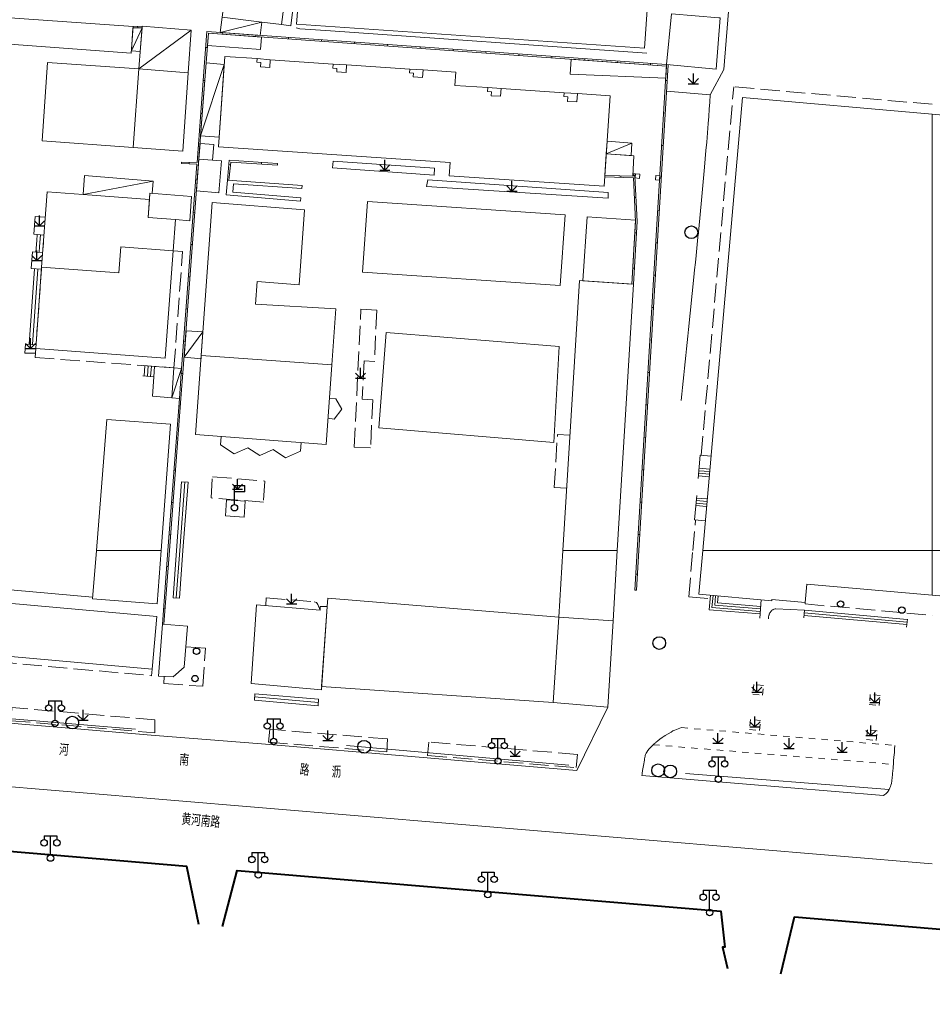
# Model space of a CAD drawing. Extents: x 39508475 to 39522402, y 3783947 to 3795549.
# Tile 94 of 256: x 39513857 to 39514000, y 3794179 to 3794333. Entities that reach past the tile are written whole.
import ezdxf
from ezdxf.enums import TextEntityAlignment as Align

# ---------------------------------------------------------------- set-up
doc = ezdxf.new("R2010")
doc.units = 0
for name, pattern in [('X0', [4, 3, -1]), ('X5', [3, 2, -1]), ('X6', [2, 1, -1])]:
    doc.linetypes.add(name, pattern=pattern)
doc.layers.get('0').update_dxf_attribs({"linetype": 'CONTINUOUS'})
for name, color, linetype in [('DLSS', 4, 'CONTINUOUS'), ('JCDL_DMX_F', 30, 'CONTINUOUS'), ('JCDL_JMDD', 1, 'CONTINUOUS'), ('JCDL_JMDD_F', 231, 'CONTINUOUS'), ('JCDL_JMDX_F', 231, 'CONTINUOUS'), ('JCDL_JT_ZJ', 100, 'CONTINUOUS'), ('JCDL_JTD_F', 100, 'CONTINUOUS'), ('JMD', 6, 'CONTINUOUS'), ('ZBTZ', 3, 'CONTINUOUS')]:
    doc.layers.add(name, color=color, linetype=linetype)
for name, color, linetype, lineweight in [('JCDL_JMDX', 1, 'CONTINUOUS', 0), ('JCDL_ZBX', 3, 'CONTINUOUS', 0), ('JCDL_ZBX_F', 7, 'CONTINUOUS', 0), ('TEXTL_ZJ', 7, 'CONTINUOUS', 0)]:
    doc.layers.add(name, color=color, linetype=linetype, lineweight=lineweight)
doc.styles.add('HZ', font='rs', dxfattribs={"width": 0.8, "bigfont": 'hztxt'})
doc.linetypes.add('X35', pattern='A,2,[150,AAA.SHX,S=1,R=0,X=0,Y=1],2,[177,AAA.SHX,S=1,R=0,X=0,Y=0.8],1e-09', length=4)
doc.linetypes.add('X49', pattern='A,0,[5,symbolt.shx,S=1,R=0,X=0,Y=0],-10', length=10)
doc.linetypes.add('X7', pattern='A,6,-1.333,[149,symbolx.shx,S=0.25,R=0,X=0,Y=0],-1.333,[149,symbolx.shx,S=0.25,R=0,X=0,Y=0],-1.333', length=9.999)

# ---------------------------------------------------------------- blocks, each defined once
blk = doc.blocks.new('5820000')
at = {"color": 0, "linetype": 'Continuous'}
blk.add_circle((0, 0), 1, dxfattribs=at)
blk = doc.blocks.new('9530003')
at = {"color": 0}
for p, q in [((0, 0), (0, 1.6)), ((-0.8, 0), (0.8, 0))]:
    blk.add_line(p, q, dxfattribs=at)
at = {"color": 0, "linetype": 'Continuous'}
for points in [[(0, 0), (-0.8, 0.8)], [(0, 0), (0.8, 0.8)]]:
    blk.add_lwpolyline(points, dxfattribs=at)
blk = doc.blocks.new('2382100')
at = {"color": 0, "linetype": 'Continuous'}
blk.add_circle((0, 0), 0.5, dxfattribs=at)
blk = doc.blocks.new('3521000')
at = {"color": 0}
for p, q in [((-1, 3.5), (1, 3.5)), ((0, 0.5), (0, 3.5))]:
    blk.add_line(p, q, dxfattribs=at)
at = {"color": 0, "linetype": 'Continuous', "flags": 128}
for points in [[(-1, 3.5), (-1, 2.9)], [(1, 3.5), (1, 2.9)]]:
    blk.add_lwpolyline(points, dxfattribs=at)
at = {"color": 0}
for centre in [(-1, 2.4), (1, 2.4), (0, 0)]:
    blk.add_circle(centre, 0.5, dxfattribs=at)
blk = doc.blocks.new('3614000')
at = {"color": 0}
for p, q in [((0, 3.5), (1.6, 3.5)), ((0, 0.5), (0, 3.5)), ((1.6, 2.5), (1.6, 3.5)), ((1.6, 2.5), (0, 2.5))]:
    blk.add_line(p, q, dxfattribs=at)
blk.add_circle((0, 0), 0.5, dxfattribs=at)

msp = doc.modelspace()

# ---------------------------------------------------------------- linework, layer by layer
at = {"layer": 'DLSS', "linetype": 'Continuous', "lineweight": 0}
for points in [[(39513901.04601, 3794304.744), (39513889.38856, 3794305.73776), (39513889.591, 3794308.021), (39513901.307, 3794307.19899)], [(39513901.08848, 3794305.24219), (39513890.42911, 3794306.15087), (39513890.54455, 3794307.45287), (39513901.272, 3794306.70022)], [(39513901.272, 3794306.70022), (39513901.307, 3794307.19899)], [(39513901.08848, 3794305.24219), (39513901.04601, 3794304.744)]]:
    msp.add_lwpolyline(points, dxfattribs=at)
at = {"layer": 'DLSS', "linetype": 'Continuous', "lineweight": 20}
for points in [[(39513809.06384, 3794237.49234), (39513808.273, 3794226.99699), (39513878.25901, 3794221.05499), (39513894.918, 3794219.71099), (39513944.32399, 3794215.57099), (39513949.16899, 3794225.479)], [(39513954.498, 3794214.762), (39513954.53869, 3794215.0042), (39513954.57932, 3794215.24642), (39513954.60353, 3794215.39103), (39513954.62769, 3794215.53565), (39513954.715, 3794216.059), (39513954.76103, 3794216.33634), (39513954.80685, 3794216.61372), (39513954.85278, 3794216.89108), (39513954.8987, 3794217.16844), (39513954.91855, 3794217.28819), (39513954.93843, 3794217.40794), (39513954.9702, 3794217.59897), (39513955.002, 3794217.79), (39513955.03097, 3794217.91884), (39513955.07419, 3794218.04363), (39513955.1653, 3794218.2461), (39513955.26969, 3794218.44207), (39513955.44247, 3794218.71102), (39513955.64037, 3794218.96206), (39513955.94379, 3794219.28742), (39513956.269, 3794219.591), (39513956.42493, 3794219.726), (39513956.58162, 3794219.86013), (39513956.65664, 3794219.92324), (39513956.7324, 3794219.98547), (39513957.03212, 3794220.22366), (39513957.3367, 3794220.45562), (39513957.67655, 3794220.70402), (39513958.021, 3794220.946), (39513958.08656, 3794220.98966), (39513958.15345, 3794221.03126), (39513958.61753, 3794221.3086), (39513959.08287, 3794221.58383), (39513959.38315, 3794221.74761), (39513959.69344, 3794221.8915), (39513960.19779, 3794222.09366), (39513960.71, 3794222.275)], [(39513992.36, 3794211.647), (39513992.55822, 3794211.77819), (39513992.74429, 3794211.9261), (39513992.86396, 3794212.04377), (39513992.96822, 3794212.17527), (39513993.07287, 3794212.32802), (39513993.17511, 3794212.48239), (39513993.20531, 3794212.53146), (39513993.233, 3794212.582), (39513993.34602, 3794212.8176), (39513993.44543, 3794213.05926), (39513993.5215, 3794213.28141), (39513993.58333, 3794213.50794), (39513993.61736, 3794213.65442), (39513993.64953, 3794213.80131), (39513993.65571, 3794213.83501), (39513993.66, 3794213.869), (39513993.66949, 3794213.96681), (39513993.6788, 3794214.06465), (39513993.68702, 3794214.15283), (39513993.69507, 3794214.24103), (39513993.77177, 3794215.09282), (39513993.8481, 3794215.94465), (39513993.87323, 3794216.22781), (39513993.89823, 3794216.51371), (39513993.89893, 3794216.52185), (39513993.94764, 3794217.09255), (39513993.99634, 3794217.66324), (39513994.02523, 3794218.00729), (39513994.05318, 3794218.35142), (39513994.09756, 3794218.91317), (39513994.141, 3794219.475)], [(39513954.498, 3794214.762), (39513992.36, 3794211.647)]]:
    msp.add_lwpolyline(points, dxfattribs=at)
at = {"layer": 'DLSS', "linetype": 'X6', "lineweight": 0}
for points in [[(39513972.028, 3794229.039), (39513971.8705, 3794227.4995), (39513973.41, 3794227.342), (39513973.5675, 3794228.8815), (39513972.028, 3794229.039)], [(39513990.292, 3794227.455), (39513990.1345, 3794225.9155), (39513991.674, 3794225.758), (39513991.8315, 3794227.2975), (39513990.292, 3794227.455)], [(39513971.546, 3794223.528), (39513971.3885, 3794221.9885), (39513972.928, 3794221.831), (39513973.0855, 3794223.3705), (39513971.546, 3794223.528)], [(39513960.71, 3794222.275), (39513994.141, 3794219.475)], [(39513989.844, 3794221.945), (39513989.6865, 3794220.4055), (39513991.226, 3794220.248), (39513991.3835, 3794221.7875), (39513989.844, 3794221.945)], [(39513956.269, 3794219.591), (39513993.898, 3794216.511)]]:
    msp.add_lwpolyline(points, dxfattribs=at)
at = {"layer": 'DLSS', "linetype": 'X7', "lineweight": 0}
msp.add_lwpolyline([(39513750, 3794221.44962), (39513760.16672, 3794220.99689), (39514000, 3794200.95332)], dxfattribs=at)
at = {"layer": 'DLSS', "linetype": 'Continuous', "lineweight": 40}
for points in [[(39513885.118, 3794191.414), (39513883.256, 3794200.52), (39513818.995, 3794205.951), (39513759.707, 3794210.95), (39513753.299, 3794210.997), (39513752.9252, 3794210.972), (39513752.5519, 3794210.9413), (39513752.179, 3794210.9053), (39513751.8066, 3794210.8641), (39513751.4349, 3794210.8177), (39513751.0639, 3794210.7661), (39513750.6936, 3794210.7093), (39513750.3241, 3794210.6472), (39513750, 3794210.5881)], [(39513888.8466, 3794191.1337), (39513891.112, 3794199.898), (39513966.885, 3794193.512), (39513967.529, 3794187.889), (39513967.117, 3794187.883), (39513967.9298, 3794184.5238)], [(39513976.288, 3794183.709), (39513978.423, 3794192.63), (39514000, 3794190.78531)], [(39514000, 3794190.78531), (39514037.34, 3794187.593), (39514038.904, 3794178.935)]]:
    msp.add_lwpolyline(points, dxfattribs=at)
at = {"layer": 'JCDL_DMX_F', "color": 3, "linetype": 'X35', "lineweight": 0}
for points in [[(39513967.354, 3794325.357), (39513968.77464, 3794342.88794)], [(39513965.23, 3794321.375), (39513967.354, 3794325.357)], [(39513965.23, 3794321.375), (39513958.38106, 3794321.95794)], [(39513960.672, 3794273.508), (39513960.77544, 3794274.516), (39513960.87889, 3794275.524), (39513960.98233, 3794276.532), (39513961.08577, 3794277.54001), (39513961.18921, 3794278.54801), (39513961.29265, 3794279.55601), (39513961.39609, 3794280.56401), (39513961.5002, 3794281.57851), (39513961.6043, 3794282.59301), (39513961.7084, 3794283.60751), (39513961.81249, 3794284.62201), (39513962.655, 3794292.833), (39513962.77117, 3794293.96517), (39513962.88733, 3794295.09733), (39513963.0035, 3794296.2295), (39513963.11966, 3794297.36167), (39513963.23583, 3794298.49384), (39513963.35199, 3794299.626), (39513963.3585, 3794299.6895), (39513963.36505, 3794299.75354), (39513963.37091, 3794299.81336), (39513963.37671, 3794299.87265), (39513963.48428, 3794300.97883), (39513963.59056, 3794302.08512), (39513963.69553, 3794303.19154), (39513963.79922, 3794304.29809), (39513963.90563, 3794305.44552), (39513964.01122, 3794306.59303), (39513964.11598, 3794307.74061), (39513964.2199, 3794308.88827), (39513964.323, 3794310.036), (39513964.32501, 3794310.05862), (39513964.32698, 3794310.08124), (39513964.43869, 3794311.37248), (39513964.55038, 3794312.66373), (39513964.66206, 3794313.95497), (39513964.78549, 3794315.42441), (39513964.90166, 3794316.89443), (39513964.98646, 3794318.01437), (39513965.06946, 3794319.13445), (39513965.15064, 3794320.25466), (39513965.23, 3794321.375)], [(39513868.477, 3794242.712), (39513821.13201, 3794246.916), (39513818.583, 3794247.165), (39513818.32794, 3794247.02015), (39513818.14201, 3794246.89231), (39513818.01352, 3794246.77092), (39513817.927, 3794246.645), (39513817.86307, 3794246.51026), (39513817.8194, 3794246.35574), (39513817.79356, 3794246.16537), (39513817.78197, 3794245.92544), (39513817.77275, 3794245.66136), (39513817.75579, 3794245.3803), (39513817.72888, 3794245.05461), (39513817.69044, 3794244.65954), (39513817.62851, 3794243.9915), (39513817.51334, 3794242.64064), (39513817.32982, 3794240.42472), (39513817.06728, 3794237.2179)]]:
    msp.add_lwpolyline(points, dxfattribs=at)
at = {"layer": 'JCDL_JMDX', "color": 6, "linetype": 'X0', "lineweight": 0}
for points in [[(39513899.53755, 3794332.2065), (39513907.64032, 3794395.74196), (39513906.18576, 3794395.92746)], [(39513899.53755, 3794332.2065), (39513898.08299, 3794332.392)], [(39513894.24245, 3794327.06714), (39513896.31731, 3794326.87633)], [(39513906.161, 3794326.211), (39513908.25861, 3794326.08951)], [(39513918.179, 3794325.419), (39513920.2463, 3794325.29012)], [(39513963.80018, 3794264.94731), (39513968.89043, 3794322.65898)], [(39514000, 3794319.89691), (39513968.89043, 3794322.65898)], [(39513930.38399, 3794322.525), (39513932.46133, 3794322.38482)], [(39513942.342, 3794321.71701), (39513944.41456, 3794321.58903)], [(39513859.57301, 3794281.65699), (39513859.491, 3794280.251), (39513881.22072, 3794278.62478), (39513882.58424, 3794296.84419), (39513881.08841, 3794296.95615)], [(39513905.56541, 3794273.83029), (39513906.56464, 3794273.79123), (39513907.516, 3794272.14501), (39513906.30201, 3794270.585), (39513905.34173, 3794270.72698)], [(39513901.14276, 3794266.91237), (39513901.06999, 3794265.58601), (39513898.719, 3794264.54), (39513896.77501, 3794265.834), (39513894.65699, 3794264.884), (39513892.79001, 3794266.11299), (39513890.678, 3794265.13899), (39513888.497, 3794266.57301), (39513888.59449, 3794267.88466)], [(39513942.73969, 3794259.7559), (39513940.787, 3794259.87522), (39513941.29599, 3794268.206), (39513943.24869, 3794268.08669)], [(39513962.48181, 3794250), (39513962.90384, 3794254.78478)], [(39513961.842, 3794242.746), (39513962.48181, 3794250)], [(39513961.842, 3794242.746), (39513965.2067, 3794242.43664)], [(39513980.079, 3794241.637), (39513980.09934, 3794241.86448)], [(39513980.079, 3794241.637), (39514000, 3794239.85745)], [(39513817.792, 3794236.794), (39513817.7017, 3794235.79809), (39513877.71454, 3794230.40801), (39513877.804, 3794231.404)], [(39513879.6685, 3794230.28787), (39513879.61601, 3794229.178), (39513885.74099, 3794228.73899), (39513886.14501, 3794234.71), (39513883.09569, 3794234.95491)]]:
    msp.add_lwpolyline(points, dxfattribs=at)
at = {"layer": 'JCDL_JMDX', "color": 6, "linetype": 'Continuous', "lineweight": 0}
for points in [[(39513874.5545, 3794328.26018), (39513876.23547, 3794331.89743)], [(39513876.25545, 3794332.1481), (39513874.821, 3794332.107)], [(39513888.46192, 3794331.1465), (39513895.00664, 3794332.77411)], [(39513883.934, 3794331.536), (39513875.72, 3794325.43101)], [(39513958.38195, 3794326.13082), (39513886.37934, 3794331.29589), (39513886.01442, 3794326.43121), (39513884.84097, 3794310.7881), (39513882.38801, 3794310.856)], [(39513885.40554, 3794314.97234), (39513889.08876, 3794326.13616)], [(39513954.04695, 3794250), (39513957.54082, 3794308.0077), (39513958.63095, 3794326.10669)], [(39513948.9333, 3794312.1324), (39513952.95599, 3794313.81)], [(39513884.82225, 3794310.53852), (39513882.42151, 3794278.53471), (39513882.06819, 3794273.82484), (39513880.28099, 3794250)], [(39513897.435, 3794310.617), (39513889.88701, 3794311.12799), (39513889.591, 3794308.021)], [(39513953.176, 3794291.73899), (39513953.783, 3794301.536), (39513953.41601, 3794308.64801), (39513948.70576, 3794308.7658)], [(39513953.521, 3794309.022), (39513953.09575, 3794309.07442)], [(39513867.00076, 3794305.77987), (39513877.953, 3794307.84801)], [(39513859.79156, 3794299.49666), (39513859.72435, 3794298.58176)], [(39513859.72435, 3794298.58176), (39513859.58368, 3794296.75243)], [(39513860.32712, 3794299.45731), (39513860.19269, 3794297.62752)], [(39513860.19269, 3794297.62752), (39513860.12236, 3794296.71285)], [(39513859.38033, 3794294.13266), (39513858.54333, 3794282.31566)], [(39513859.93033, 3794294.0929), (39513859.07633, 3794282.27714)], [(39513882.80311, 3794280.2799), (39513885.76585, 3794284.24333)], [(39513876.68744, 3794278.96404), (39513876.56678, 3794277.35167)], [(39513877.18605, 3794278.92673), (39513877.06452, 3794277.30278)], [(39513877.68465, 3794278.88941), (39513877.56225, 3794277.25389)], [(39513878.18326, 3794278.8521), (39513878.06, 3794277.20501)], [(39513880.893, 3794273.91299), (39513882.42151, 3794278.53471)], [(39513878.06, 3794277.20501), (39513876.37, 3794277.37099)], [(39513963.352, 3794261.314), (39513963.645, 3794264.961)], [(39513963.645, 3794264.961), (39513965.34302, 3794264.81123)], [(39513963.45743, 3794262.50936), (39513965.127, 3794262.3621)], [(39513963.49258, 3794262.90781), (39513965.16215, 3794262.76055)], [(39513963.38714, 3794261.71245), (39513965.05672, 3794261.56519)], [(39513963.42229, 3794262.11091), (39513965.09186, 3794261.96365)], [(39513963.107, 3794258.635), (39513962.754, 3794254.798)], [(39513963.03671, 3794257.83809), (39513964.71492, 3794257.69007)], [(39513963.07186, 3794258.23655), (39513964.75007, 3794258.08853)], [(39513962.96642, 3794257.04119), (39513964.64464, 3794256.89317)], [(39513963.00157, 3794257.43964), (39513964.67978, 3794257.29162)], [(39513962.754, 3794254.798), (39513964.44667, 3794254.6487)], [(39513880.28099, 3794250), (39513879.41601, 3794238.469)], [(39513953.674, 3794243.808), (39513954.04695, 3794250)], [(39513965.056, 3794240.728), (39513965.25636, 3794242.99958)], [(39513965.4898, 3794241.09363), (39513965.65481, 3794242.96444)], [(39513965.9236, 3794241.45927), (39513966.05326, 3794242.92929)], [(39513966.35741, 3794241.8249), (39513966.45172, 3794242.89415)], [(39513965.08882, 3794241.12665), (39513965.09114, 3794241.12646)], [(39513965.12165, 3794241.5253), (39513965.12629, 3794241.52492)], [(39513965.15447, 3794241.92395), (39513965.16143, 3794241.92338)], [(39513965.4898, 3794241.09363), (39513973.05582, 3794240.47065)], [(39513965.9236, 3794241.45927), (39513973.08865, 3794240.8693)], [(39513966.35741, 3794241.8249), (39513973.12147, 3794241.26795)], [(39513965.056, 3794240.728), (39513973.023, 3794240.072)], [(39513965.45445, 3794240.69286), (39513965.45466, 3794240.69517)], [(39513965.85291, 3794240.65771), (39513965.85331, 3794240.66235)], [(39513966.25136, 3794240.62257), (39513966.25197, 3794240.62952)], [(39513979.91046, 3794239.84843), (39513996.01146, 3794238.41543)], [(39513979.94592, 3794240.24685), (39513996.04692, 3794238.81385)]]:
    msp.add_lwpolyline(points, dxfattribs=at)
at = {"layer": 'JCDL_JMDX', "color": 6, "linetype": 'X5', "lineweight": 0}
for points in [[(39513859.256, 3794299.536), (39513860.86268, 3794299.41796)], [(39513860.86268, 3794299.41796), (39513860.66104, 3794296.67327)], [(39513859.045, 3794296.792), (39513860.66104, 3794296.67327)], [(39513858.836, 3794294.172), (39513860.469, 3794294.05397)], [(39513860.469, 3794294.05397), (39513859.615, 3794282.23821)], [(39513857.99899, 3794282.355), (39513859.615, 3794282.23821)], [(39513878.18326, 3794278.8521), (39513876.49032, 3794278.9788)]]:
    msp.add_lwpolyline(points, dxfattribs=at)
at = {"layer": 'JCDL_JMDX_F', "linetype": 'Continuous', "lineweight": 0}
for points in [[(39513876.23547, 3794331.89743), (39513874.82816, 3794331.8571)], [(39513875.53822, 3794332.12755), (39513875.54539, 3794331.87765)], [(39513958.36692, 3794325.88129), (39513886.61, 3794331.0287), (39513886.26372, 3794326.41251), (39513885.09027, 3794310.7694), (39513882.6708, 3794278.51601), (39513882.31749, 3794273.80614), (39513880.5317, 3794250)], [(39513888.87294, 3794331.11701), (39513888.85505, 3794330.86766)], [(39513894.02797, 3794330.74722), (39513894.01008, 3794330.49786)], [(39513899.183, 3794330.37743), (39513899.16511, 3794330.12807)], [(39513886.19233, 3794328.8029), (39513886.44163, 3794328.78419)], [(39513904.33803, 3794330.00763), (39513904.32015, 3794329.75827)], [(39513909.49306, 3794329.63784), (39513909.47518, 3794329.38848)], [(39513914.6481, 3794329.26805), (39513914.63021, 3794329.01869)], [(39513919.80313, 3794328.89825), (39513919.78524, 3794328.64889)], [(39513924.95816, 3794328.52846), (39513924.94027, 3794328.2791)], [(39513930.11319, 3794328.15867), (39513930.09531, 3794327.90931)], [(39513935.26823, 3794327.78887), (39513935.25034, 3794327.53951)], [(39513940.42326, 3794327.41908), (39513940.40537, 3794327.16972)], [(39513945.57829, 3794327.04929), (39513945.5604, 3794326.79993)], [(39513950.73332, 3794326.67949), (39513950.71543, 3794326.43013)], [(39513953.7965, 3794250), (39513957.29127, 3794308.02274), (39513958.38195, 3794326.13082)], [(39513955.88835, 3794326.3097), (39513955.87047, 3794326.06034)], [(39513885.80422, 3794323.62896), (39513886.05352, 3794323.61026)], [(39513958.48064, 3794323.61121), (39513958.23109, 3794323.62624)], [(39513885.4161, 3794318.45503), (39513885.6654, 3794318.43633)], [(39513958.17468, 3794318.53152), (39513957.92514, 3794318.54655)], [(39513957.86873, 3794313.45182), (39513957.61918, 3794313.46685)], [(39513885.02798, 3794313.28109), (39513885.27728, 3794313.26239)], [(39513884.82225, 3794310.53852), (39513882.38109, 3794310.6061), (39513882.38801, 3794310.856)], [(39513883.61449, 3794310.82205), (39513883.60757, 3794310.57215)], [(39513889.8281, 3794310.50973), (39513890.07698, 3794310.48602)], [(39513889.83987, 3794307.99729), (39513890.11281, 3794310.86213), (39513897.41812, 3794310.36757), (39513897.435, 3794310.617)], [(39513894.94071, 3794310.78586), (39513894.92383, 3794310.53643)], [(39513953.49778, 3794308.77297), (39513953.08069, 3794308.82438)], [(39513953.30838, 3794309.04821), (39513953.2778, 3794308.80009)], [(39513953.521, 3794309.022), (39513954.18801, 3794308.952), (39513954.127, 3794308.29799), (39513953.45928, 3794308.36028), (39513953.521, 3794309.022)], [(39513956.68528, 3794308.74673), (39513957.35226, 3794308.67674), (39513957.29127, 3794308.02274), (39513956.62355, 3794308.08501), (39513956.68528, 3794308.74673)], [(39513884.63524, 3794308.04553), (39513884.88454, 3794308.02682)], [(39513952.92648, 3794291.75445), (39513953.5326, 3794301.5373), (39513953.17827, 3794308.40387), (39513948.68888, 3794308.51615)], [(39513951.20497, 3794308.7033), (39513951.19872, 3794308.45338)], [(39513957.56277, 3794308.37213), (39513957.31322, 3794308.38716)], [(39513953.58802, 3794305.3145), (39513953.33835, 3794305.30162)], [(39513884.2564, 3794302.99529), (39513884.5057, 3794302.97659)], [(39513957.25682, 3794303.29243), (39513957.00727, 3794303.30746)], [(39513953.67378, 3794299.77325), (39513953.42426, 3794299.78871)], [(39513883.87756, 3794297.94506), (39513884.12686, 3794297.92636)], [(39513956.95086, 3794298.21274), (39513956.70131, 3794298.22777)], [(39513953.3306, 3794294.23421), (39513953.08107, 3794294.24967)], [(39513883.49872, 3794292.89484), (39513883.74802, 3794292.87613)], [(39513956.6449, 3794293.13304), (39513956.39536, 3794293.14807)], [(39513883.11988, 3794287.84461), (39513883.36918, 3794287.8259)], [(39513956.33895, 3794288.05335), (39513956.0894, 3794288.06838)], [(39513882.74104, 3794282.79437), (39513882.99034, 3794282.77567)], [(39513956.03299, 3794282.97365), (39513955.78344, 3794282.98868)], [(39513955.72704, 3794277.89395), (39513955.47749, 3794277.90898)], [(39513882.3622, 3794277.74414), (39513882.6115, 3794277.72544)], [(39513881.98336, 3794272.69392), (39513882.23266, 3794272.67521)], [(39513955.42108, 3794272.81426), (39513955.17153, 3794272.82929)], [(39513881.60452, 3794267.64369), (39513881.85382, 3794267.62498)], [(39513955.11512, 3794267.73456), (39513954.86558, 3794267.74959)], [(39513881.22568, 3794262.59346), (39513881.47498, 3794262.57476)], [(39513954.80917, 3794262.65487), (39513954.55962, 3794262.6699)], [(39513883.43, 3794260.71501), (39513882.4327, 3794260.78842), (39513881.63857, 3794250)], [(39513882.13992, 3794250), (39513882.93135, 3794260.75171)], [(39513882.64127, 3794250), (39513883.43, 3794260.71501)], [(39513889.28342, 3794255.41959), (39513889.46101, 3794257.964)], [(39513889.46101, 3794257.964), (39513892.38399, 3794257.76001)], [(39513880.84684, 3794257.54323), (39513881.09614, 3794257.52452)], [(39513892.38399, 3794257.76001), (39513892.20641, 3794255.21559)], [(39513954.50321, 3794257.57517), (39513954.25366, 3794257.5902)], [(39513892.20641, 3794255.21559), (39513889.28342, 3794255.41959)], [(39513880.468, 3794252.493), (39513880.7173, 3794252.47429)], [(39513954.19726, 3794252.49548), (39513953.94771, 3794252.51051)], [(39513880.5317, 3794250), (39513879.6653, 3794238.45014)], [(39513881.63857, 3794250), (39513881.09469, 3794242.61141), (39513882.092, 3794242.538)], [(39513881.59335, 3794242.57471), (39513882.13992, 3794250)], [(39513882.092, 3794242.538), (39513882.64127, 3794250)], [(39513953.674, 3794243.808), (39513953.42445, 3794243.82303), (39513953.7965, 3794250)], [(39513880.09398, 3794247.507), (39513880.34328, 3794247.4883)], [(39513953.82431, 3794246.30348), (39513953.57476, 3794246.31851)], [(39513879.60302, 3794240.962), (39513879.85232, 3794240.9433)], [(39513972.96941, 3794239.42116), (39513973.20632, 3794242.29839)], [(39513975.24869, 3794240.85109), (39513975.36516, 3794240.8698)], [(39513975.36516, 3794240.8698), (39513975.483, 3794240.875)], [(39513975.483, 3794240.875), (39513979.998, 3794240.644)], [(39513974.321, 3794239.312), (39513974.32504, 3794239.42054)], [(39513974.32504, 3794239.42054), (39513974.33445, 3794239.52875)], [(39513974.33445, 3794239.52875), (39513974.34485, 3794239.59757)], [(39513974.34485, 3794239.59757), (39513974.36053, 3794239.66538)], [(39513974.36053, 3794239.66538), (39513974.3885, 3794239.76596)], [(39513974.3885, 3794239.76596), (39513974.41754, 3794239.86623)], [(39513974.41754, 3794239.86623), (39513974.42774, 3794239.89879)], [(39513974.42774, 3794239.89879), (39513974.439, 3794239.931)], [(39513974.439, 3794239.931), (39513974.47321, 3794240.01635)], [(39513974.47321, 3794240.01635), (39513974.51222, 3794240.09961)], [(39513974.51222, 3794240.09961), (39513974.57833, 3794240.22502)], [(39513974.57833, 3794240.22502), (39513974.64902, 3794240.3479)], [(39513974.64902, 3794240.3479), (39513974.70547, 3794240.43646)], [(39513974.70547, 3794240.43646), (39513974.76659, 3794240.52186)], [(39513974.76659, 3794240.52186), (39513974.81817, 3794240.58528)], [(39513974.81817, 3794240.58528), (39513974.874, 3794240.645)], [(39513974.874, 3794240.645), (39513974.89737, 3794240.66617)], [(39513974.89737, 3794240.66617), (39513974.92266, 3794240.68499)], [(39513974.92266, 3794240.68499), (39513975.00368, 3794240.73758)], [(39513975.00368, 3794240.73758), (39513975.08631, 3794240.78759)], [(39513975.08631, 3794240.78759), (39513975.16502, 3794240.82568)], [(39513975.16502, 3794240.82568), (39513975.24869, 3794240.85109)], [(39513979.875, 3794239.45), (39513979.998, 3794240.644)], [(39513979.98138, 3794240.64528), (39513996.08238, 3794239.21228)], [(39513995.976, 3794238.017), (39513996.093, 3794239.239)], [(39513893.908, 3794227.581), (39513893.82033, 3794226.58485), (39513903.79633, 3794225.70685), (39513903.884, 3794226.703)], [(39513903.84016, 3794226.20492), (39513893.86417, 3794227.08293)], [(39513893.908, 3794227.581), (39513903.884, 3794226.703)]]:
    msp.add_lwpolyline(points, dxfattribs=at)
at = {"layer": 'JCDL_JMDX_F', "color": 17, "linetype": 'Continuous', "lineweight": 0, "true_color": 0x804040}
msp.add_lwpolyline([(39513941.56913, 3794281.96), (39513940.7016, 3794266.94168), (39513913.28821, 3794269.20245), (39513914.458, 3794284.157), (39513941.56913, 3794281.96)], dxfattribs=at)
at = {"layer": 'JCDL_ZBX', "color": 114, "linetype": 'X49', "lineweight": 0, "true_color": 0x009944}
for points in [[(39513955.27358, 3794327.91336), (39513905.034, 3794331.48499), (39513900.92874, 3794331.73097), (39513900.38722, 3794331.85582)], [(39513812.7084, 3794227.2768), (39513875.19438, 3794222.01377)], [(39513908.26456, 3794219.47807), (39513943.06233, 3794216.36927)], [(39513993.233, 3794212.582), (39513961.33853, 3794215.06683)]]:
    msp.add_lwpolyline(points, dxfattribs=at)
at = {"layer": 'JCDL_ZBX', "color": 114, "linetype": 'Continuous', "lineweight": 0, "true_color": 0x009944}
for points in [[(39513906.18406, 3794310.99045), (39513922.03692, 3794309.87771), (39513921.98058, 3794308.82246), (39513906.07124, 3794309.97574), (39513906.18406, 3794310.99045)], [(39513920.78921, 3794307.0267), (39513920.9765, 3794308.09179), (39513949.23628, 3794306.08779), (39513949.20746, 3794305.2242), (39513920.78921, 3794307.0267)], [(39513859.256, 3794299.536), (39513859.47551, 3794302.33878), (39513861.06702, 3794302.19936)], [(39513859.045, 3794296.792), (39513858.836, 3794294.172)], [(39513857.99899, 3794282.355), (39513857.8743, 3794280.94709), (39513859.52913, 3794280.90461)]]:
    msp.add_lwpolyline(points, dxfattribs=at)
at = {"layer": 'JCDL_ZBX_F', "color": 114, "linetype": 'X0', "lineweight": 0, "true_color": 0x009944}
for points in [[(39513909.46555, 3794266.22493), (39513910.49873, 3794287.81368), (39513912.99491, 3794287.65782), (39513912.63699, 3794279.62921), (39513911.01348, 3794279.71572), (39513910.72788, 3794273.69877), (39513912.39785, 3794273.61689), (39513912.0089, 3794266.11009), (39513909.46555, 3794266.22493)], [(39513887.25204, 3794261.5696), (39513895.46587, 3794260.89452), (39513895.24057, 3794257.57783), (39513887.03248, 3794258.24184), (39513887.25204, 3794261.5696)], [(39513895.59894, 3794241.38063), (39513895.667, 3794242.615), (39513903.20301, 3794241.957), (39513903.54953, 3794241.84732), (39513903.65561, 3794241.71607), (39513903.75243, 3794241.53755), (39513904.14459, 3794240.67872)], [(39513855.835, 3794225.426), (39513855.707, 3794223.35801), (39513878.21601, 3794221.469), (39513878.25219, 3794223.48663), (39513855.835, 3794225.426)], [(39513896.22901, 3794222.007), (39513896.024, 3794219.983), (39513914.55334, 3794218.4582), (39513914.663, 3794220.50201), (39513896.22901, 3794222.007)], [(39513921.13001, 3794220.01399), (39513920.957, 3794217.90899), (39513944.23929, 3794216.00045), (39513944.41204, 3794218.07784), (39513921.13001, 3794220.01399)]]:
    msp.add_lwpolyline(points, dxfattribs=at)
at = {"layer": 'JMD', "color": 6, "linetype": 'Continuous', "lineweight": 0}
for points in [[(39513899.05215, 3794339.99138), (39513898.08299, 3794332.392), (39513895.00664, 3794332.77411), (39513888.792, 3794333.546), (39513889.7874, 3794341.29405), (39513899.05215, 3794339.99138)], [(39513955.351, 3794334.67401), (39513954.94047, 3794328.70715), (39513900.424, 3794332.458), (39513900.905, 3794338.42), (39513955.351, 3794334.67401)], [(39513874.821, 3794332.107), (39513874.531, 3794327.921), (39513846.95, 3794329.92799), (39513847.30401, 3794334.038), (39513874.821, 3794332.107)], [(39513895.00664, 3794332.77411), (39513894.72098, 3794330.69751), (39513888.46192, 3794331.1465), (39513888.792, 3794333.546), (39513895.00664, 3794332.77411)], [(39513966.54441, 3794333.46472), (39513966.79355, 3794333.44394), (39513966.14, 3794325.379), (39513958.38195, 3794326.13082), (39513959.14478, 3794334.08191), (39513966.54441, 3794333.46472)], [(39513876.23547, 3794331.89743), (39513875.93674, 3794328.15), (39513874.5545, 3794328.26018), (39513874.80364, 3794331.8564), (39513876.23547, 3794331.89743)], [(39513883.934, 3794331.536), (39513883.46, 3794324.81399), (39513875.72, 3794325.43101), (39513876.25545, 3794332.1481), (39513883.934, 3794331.536)], [(39513894.93334, 3794330.43164), (39513894.792, 3794328.46101), (39513886.46424, 3794329.08569), (39513886.61, 3794331.0287), (39513894.93334, 3794330.43164)], [(39513949.549, 3794321.24199), (39513948.59112, 3794307.0697), (39513924.32146, 3794308.71005), (39513924.46192, 3794310.78825), (39513888.217, 3794313.23799), (39513889.17484, 3794327.40966), (39513894.24245, 3794327.06714), (39513894.20253, 3794326.4764), (39513894.815, 3794326.435), (39513894.77121, 3794325.78708), (39513896.237, 3794325.688), (39513896.31731, 3794326.87633), (39513906.161, 3794326.211), (39513906.11772, 3794325.57073), (39513906.75, 3794325.52799), (39513906.71302, 3794324.98094), (39513908.17701, 3794324.882), (39513908.25861, 3794326.08951), (39513918.179, 3794325.419), (39513918.13849, 3794324.81967), (39513918.755, 3794324.778), (39513918.71694, 3794324.215), (39513920.167, 3794324.11701), (39513920.2463, 3794325.29012), (39513925.38199, 3794324.94301), (39513925.24205, 3794322.87254), (39513930.38399, 3794322.525), (39513930.34301, 3794321.91856), (39513930.95801, 3794321.877), (39513930.91568, 3794321.25084), (39513932.378, 3794321.152), (39513932.46133, 3794322.38482), (39513942.342, 3794321.71701), (39513942.30152, 3794321.118), (39513942.908, 3794321.077), (39513942.85974, 3794320.36303), (39513944.325, 3794320.264), (39513944.41456, 3794321.58903), (39513949.549, 3794321.24199)], [(39513875.72, 3794325.43101), (39513874.858, 3794313.11701), (39513860.58199, 3794314.18399), (39513861.40999, 3794326.46), (39513875.72, 3794325.43101)], [(39513889.08876, 3794326.13616), (39513888.31815, 3794314.73455), (39513885.40554, 3794314.97234), (39513886.26372, 3794326.41251), (39513889.08876, 3794326.13616)], [(39513958.36692, 3794325.88129), (39513958.25185, 3794323.97084), (39513943.288, 3794324.62), (39513943.4556, 3794326.95094), (39513958.36692, 3794325.88129)], [(39513883.46, 3794324.81399), (39513882.592, 3794312.546), (39513874.858, 3794313.11701), (39513875.72, 3794325.43101), (39513883.46, 3794324.81399)], [(39514000, 3794250), (39513964.03665, 3794250), (39513970.297, 3794320.978), (39514000, 3794318.34081), (39514000, 3794250)], [(39514043.79743, 3794314.45224), (39514038.07502, 3794250), (39514000, 3794250), (39514000, 3794318.34081), (39514043.79743, 3794314.45224)], [(39513887.45299, 3794313.591), (39513887.25606, 3794311.13506), (39513885.13048, 3794311.3055), (39513885.31395, 3794313.75146), (39513887.45299, 3794313.591)], [(39513952.95599, 3794313.81), (39513952.82118, 3794311.88062), (39513948.9333, 3794312.1324), (39513949.06676, 3794314.10695), (39513952.95599, 3794313.81)], [(39513953.263, 3794311.852), (39513953.07059, 3794308.65664), (39513948.70576, 3794308.7658), (39513948.9333, 3794312.1324), (39513953.263, 3794311.852)], [(39513888.666, 3794311.022), (39513888.26799, 3794306.051), (39513884.75715, 3794306.32886), (39513885.13048, 3794311.3055), (39513888.666, 3794311.022)], [(39513877.953, 3794307.84801), (39513877.80783, 3794305.935), (39513877.452, 3794305.962), (39513877.37937, 3794305.00487), (39513867.00076, 3794305.77987), (39513867.22299, 3794308.75599), (39513877.953, 3794307.84801)], [(39513881.45919, 3794301.84209), (39513881.08841, 3794296.95615), (39513872.91128, 3794297.56811), (39513872.60531, 3794293.47953), (39513860.493, 3794294.38601), (39513861.361, 3794306.20101), (39513867.00076, 3794305.77987), (39513877.37937, 3794305.00487), (39513877.1641, 3794302.16802), (39513881.45919, 3794301.84209)], [(39513883.97501, 3794305.467), (39513883.6871, 3794301.67303), (39513881.45919, 3794301.84209), (39513877.1641, 3794302.16802), (39513877.452, 3794305.962), (39513883.97501, 3794305.467)], [(39513901.69, 3794303.39699), (39513900.84401, 3794291.64401), (39513894.267, 3794292.153), (39513893.9917, 3794288.59261), (39513906.561, 3794287.879), (39513905.94501, 3794279.097), (39513885.50707, 3794280.57006), (39513887.193, 3794304.501), (39513901.69, 3794303.39699)], [(39513942.47289, 3794302.56892), (39513941.721, 3794291.52599), (39513910.761, 3794293.634), (39513911.54099, 3794304.675), (39513942.47289, 3794302.56892)], [(39513953.52158, 3794301.75076), (39513952.92651, 3794291.75503), (39513945.27512, 3794292.24677), (39513945.918, 3794302.25), (39513953.52158, 3794301.75076)], [(39513881.08841, 3794296.95615), (39513879.83, 3794280.14099), (39513859.57301, 3794281.65699), (39513860.493, 3794294.38601), (39513872.60531, 3794293.47953), (39513872.91128, 3794297.56811), (39513881.08841, 3794296.95615)], [(39513950.66507, 3794250), (39513942.14362, 3794250), (39513944.727, 3794292.282), (39513953.176, 3794291.73899), (39513950.66507, 3794250)], [(39513885.76585, 3794284.24333), (39513885.50707, 3794280.57006), (39513885.46987, 3794280.05394), (39513882.80311, 3794280.2799), (39513883.11534, 3794284.44216), (39513885.76585, 3794284.24333)], [(39513905.94501, 3794279.097), (39513905.045, 3794266.61), (39513884.615, 3794268.193), (39513885.50707, 3794280.57006), (39513905.94501, 3794279.097)], [(39513881.22072, 3794278.62478), (39513880.893, 3794273.91299), (39513877.84601, 3794274.187), (39513878.06, 3794277.20501), (39513878.18326, 3794278.8521), (39513881.22072, 3794278.62478)], [(39513882.42151, 3794278.53471), (39513882.06819, 3794273.82484), (39513880.893, 3794273.91299), (39513881.22072, 3794278.62478), (39513882.42151, 3794278.53471)], [(39513879.20836, 3794250), (39513869.06928, 3794250), (39513870.709, 3794270.518), (39513880.66, 3794269.78801), (39513879.20836, 3794250)], [(39513879.20836, 3794250), (39513878.5982, 3794241.68257), (39513868.464, 3794242.426), (39513869.06928, 3794250), (39513879.20836, 3794250)], [(39513950.66507, 3794250), (39513950.004, 3794239.011), (39513941.508, 3794239.59699), (39513942.14362, 3794250), (39513950.66507, 3794250)], [(39514000, 3794250), (39514000, 3794243.00021), (39513980.35772, 3794244.75457), (39513980.09934, 3794241.86448), (39513974.882, 3794242.33093), (39513974.866, 3794242.152), (39513963.43339, 3794243.16037), (39513964.03665, 3794250), (39514000, 3794250)], [(39514038.07502, 3794250), (39514036.90844, 3794236.86064), (39514020.29265, 3794238.33588), (39514020.54386, 3794241.16532), (39514000, 3794243.00021), (39514000, 3794250), (39514038.07502, 3794250)], [(39513878.54594, 3794239.66464), (39513877.804, 3794231.404), (39513817.792, 3794236.794), (39513818.54099, 3794245.054), (39513878.54594, 3794239.66464)], [(39513941.508, 3794239.59699), (39513940.632, 3794226.192), (39513904.34477, 3794228.69552), (39513905.211, 3794241.251), (39513905.331, 3794242.56699), (39513941.508, 3794239.59699)], [(39513905.211, 3794241.251), (39513904.31099, 3794228.206), (39513893.34301, 3794229.16899), (39513894.17, 3794241.49799), (39513904.14459, 3794240.67872), (39513904.14301, 3794241.248), (39513905.211, 3794241.251)], [(39513950.004, 3794239.011), (39513949.16899, 3794225.479), (39513940.632, 3794226.192), (39513941.508, 3794239.59699), (39513950.004, 3794239.011)], [(39513883.35399, 3794238.17099), (39513882.837, 3794231.73401), (39513881.082, 3794230.221), (39513878.79899, 3794230.329), (39513879.41601, 3794238.469), (39513883.35399, 3794238.17099)]]:
    msp.add_lwpolyline(points, dxfattribs=at)

# ---------------------------------------------------------------- block references
at = {"layer": 'JCDL_JMDD'}
for p in [(39513985.63566, 3794241.62648), (39513995.23053, 3794240.67286), (39513884.77, 3794234.241), (39513884.52399, 3794229.953)]:
    msp.add_blockref('2382100', p, dxfattribs=at)
at = {"layer": 'JCDL_JMDD_F'}
for name, p in [('3614000', (39513890.703, 3794256.712)), ('3521000', (39513862.596, 3794222.948)), ('3521000', (39513896.83999, 3794220.124)), ('3521000', (39513931.976, 3794217.052)), ('3521000', (39513966.488, 3794214.194)), ('3521000', (39513861.88901, 3794201.83)), ('3521000', (39513894.43, 3794199.207)), ('3521000', (39513930.377, 3794196.109)), ('3521000', (39513965.125, 3794193.305))]:
    msp.add_blockref(name, p, dxfattribs=at)
at = {"layer": 'JCDL_JTD_F'}
for p in [(39513962.265, 3794299.86), (39513957.235, 3794235.513), (39513865.29372, 3794223.05902), (39513911.01401, 3794219.26537), (39513957.065, 3794215.578), (39513958.958, 3794215.417)]:
    msp.add_blockref('5820000', p, dxfattribs=at)
at = {"layer": 'ZBTZ'}
for p in [(39513962.58092, 3794323.12613), (39513914.24701, 3794309.5948), (39513934.16519, 3794306.31115), (39513860.16327, 3794300.872), (39513859.75249, 3794295.423), (39513858.75442, 3794281.6504), (39513910.44015, 3794277.012), (39513891.18428, 3794259.6025), (39513899.65632, 3794241.6469), (39513972.51064, 3794227.81862), (39513991.00562, 3794226.18303), (39513866.98801, 3794223.4475), (39513972.22231, 3794222.39411), (39513990.38858, 3794221.02073), (39513905.3508, 3794220.2295), (39513966.43286, 3794219.81874), (39513934.67083, 3794217.80578), (39513977.5618, 3794219.01749), (39513985.88344, 3794218.41655)]:
    msp.add_blockref('9530003', p, dxfattribs=at)

# ---------------------------------------------------------------- texts
at = {"layer": 'JCDL_JT_ZJ', "lineweight": 0, "style": 'HZ', "width": 0.8}
for s, p in [('河', (39513863.12514, 3794217.41141)), ('南', (39513881.9711, 3794215.8459)), ('路', (39513900.81707, 3794214.28038))]:
    msp.add_text(s, height=1.8, rotation=355.3716752, dxfattribs=at).set_placement(p, align=Align.BOTTOM_LEFT)
msp.add_text('沥', height=1.8, dxfattribs=at).set_placement((39513905.92467, 3794213.87904), align=Align.BOTTOM_LEFT)
at = {"layer": 'TEXTL_ZJ', "style": 'HZ', "width": 0.8}
msp.add_text('黄河南路', height=1.8, rotation=-5.1458197, dxfattribs=at).set_placement((39513882.29723, 3794206.53139), align=Align.BOTTOM_LEFT)

doc.saveas('drawing.dxf')
